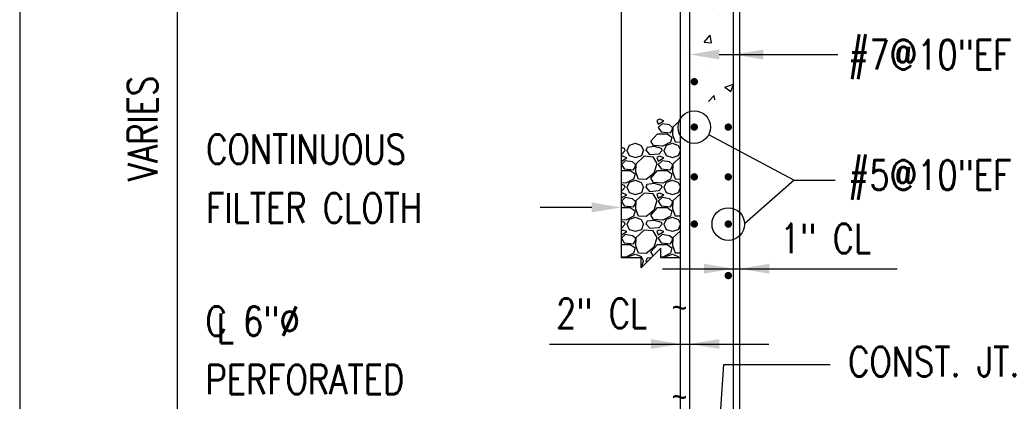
# Model space of a CAD drawing. Header units: inches. Extents: x -9715 to 32893, y -15613 to -1138.
# Tile 99 of 256: x 7061 to 7261, y -6812 to -6735. Entities that reach past the tile are written whole.
import ezdxf

# ---------------------------------------------------------------- set-up
doc = ezdxf.new("R2010")
doc.units = ezdxf.units.IN
doc.header["$MEASUREMENT"] = 0
doc.layers.get('0').update_dxf_attribs({"color": 252})
doc.layers.get('DEFPOINTS').update_dxf_attribs({"color": 11})
for name, color, linetype in [('S-ANNO-TEXT', 2, 'Continuous'), ('S-FNDN-PATT', 8, 'Continuous'), ('S1', 2, 'Continuous'), ('S3', 4, 'Continuous'), ('S5', 1, 'Continuous'), ('S5R', 1, 'Continuous'), ('S6', 1, 'Continuous'), ('S7', 2, 'Continuous'), ('S7R', 2, 'Continuous')]:
    doc.layers.add(name, color=color, linetype=linetype)
doc.styles.add('125', font='romans.shx', dxfattribs={"width": 0.8, "height": 2})
doc.styles.add('SX-FRAC', font='SX-FRAC.shx', dxfattribs={"width": 0.9, "height": 14})

# ---------------------------------------------------------------- blocks, each defined once
blk = doc.blocks.new('*X65')
at = {"color": 0}
for p, q in [((429.75, 1557.6), (428.7, 1557.15)), ((431.55, 1557), (429.75, 1557.6)), ((428.7, 1557.15), (429.3, 1555.65)), ((429.3, 1555.65), (431.55, 1557)), ((430.8, 1555.8), (429.3, 1554.3)), ((429.3, 1554.3), (430.5, 1552.5)), ((433.81, 1555.35), (430.81, 1555.8)), ((435.01, 1554.29), (433.81, 1555.34)), ((435.15, 1554.45), (435, 1551.3)), ((435, 1553.4), (435, 1554.3)), ((438.28, 1557.3), (435.15, 1554.45)), ((426.3, 1548.75), (429, 1551.75)), ((429, 1551.75), (432.9, 1551.75)), ((430.5, 1552.5), (434.25, 1552.05)), ((432.9, 1551.76), (434.85, 1550.41)), ((434.25, 1552.05), (435, 1553.4)), ((434.85, 1550.4), (434.25, 1548.3)), ((434.99, 1551.31), (436.19, 1548.46)), ((415.65, 1545.75), (414.31, 1546.09)), ((415.8, 1545), (415.65, 1545.75)), ((416.7, 1545), (417.6, 1547.1)), ((417.6, 1547.1), (420, 1547.85)), ((420, 1547.85), (422.4, 1546.95)), ((422.4, 1546.95), (423.3, 1545)), ((424.35, 1545), (424.8, 1546.2)), ((427.66, 1546.49), (424.81, 1546.19)), ((427.36, 1546.95), (426.31, 1548.75)), ((431.09, 1546.67), (427.34, 1546.97)), ((430.65, 1545.75), (427.65, 1546.5)), ((430.8, 1545), (430.65, 1545.75)), ((434.26, 1548.29), (431.11, 1546.64)), ((431.7, 1545), (432.6, 1547.1)), ((432.6, 1547.1), (435, 1547.85)), ((435, 1547.85), (437.4, 1546.95)), ((436.2, 1548.45), (438.28, 1548.35)), ((437.4, 1546.95), (438.28, 1545.04)), ((414.44, 1543.51), (414.31, 1543.49)), ((414.75, 1542.6), (414.31, 1542.41)), ((414.31, 1540.66), (416.55, 1542)), ((415.8, 1545), (414.45, 1543.5)), ((416.55, 1542), (414.75, 1542.6)), ((416.55, 1545), (417.45, 1542.9)), ((417.44, 1542.89), (419.99, 1542.14)), ((420.01, 1542.14), (422.55, 1542.89)), ((423.6, 1542.6), (420.15, 1539.45)), ((422.55, 1542.9), (423.3, 1545)), ((427.2, 1542.29), (423.6, 1542.59)), ((426, 1543.22), (424.35, 1545.02)), ((429.44, 1543.51), (425.99, 1543.21)), ((428.86, 1539.6), (427.21, 1542.3)), ((429.75, 1542.6), (428.7, 1542.15)), ((428.7, 1542.15), (429.3, 1540.65)), ((429.3, 1540.65), (431.55, 1542)), ((430.8, 1545), (429.45, 1543.5)), ((431.55, 1542), (429.75, 1542.6)), ((431.55, 1545), (432.45, 1542.9)), ((432.44, 1542.89), (434.99, 1542.14)), ((435.01, 1542.14), (437.55, 1542.89)), ((438.28, 1542.3), (435.15, 1539.45)), ((437.55, 1542.9), (438.28, 1544.95)), ((415.8, 1540.8), (414.31, 1539.31)), ((414.31, 1539.29), (415.5, 1537.5)), ((415.5, 1537.5), (419.25, 1537.05)), ((418.81, 1540.35), (415.81, 1540.8)), ((420.01, 1539.29), (418.81, 1540.34)), ((419.25, 1537.05), (420, 1538.4)), ((420.15, 1539.45), (420, 1536.3)), ((420, 1538.4), (420, 1539.3)), ((427.65, 1535.85), (428.85, 1539.6)), ((430.8, 1540.8), (429.3, 1539.3)), ((429.3, 1539.3), (430.5, 1537.5)), ((430.5, 1537.5), (434.25, 1537.05)), ((433.81, 1540.35), (430.81, 1540.8)), ((435.01, 1539.29), (433.81, 1540.34)), ((434.25, 1537.05), (435, 1538.4)), ((435.15, 1539.45), (435, 1536.3)), ((435, 1538.4), (435, 1539.3)), ((414.31, 1536.75), (417.9, 1536.75)), ((417.9, 1536.76), (419.85, 1535.41)), ((419.85, 1535.4), (419.25, 1533.3)), ((419.99, 1536.31), (421.19, 1533.46)), ((424.35, 1533.31), (427.65, 1535.86)), ((426.3, 1533.75), (429, 1536.75)), ((427.36, 1531.95), (426.31, 1533.75)), ((429, 1536.75), (432.9, 1536.75)), ((432.9, 1536.76), (434.85, 1535.41)), ((434.85, 1535.4), (434.25, 1533.3)), ((434.99, 1536.31), (436.19, 1533.46)), ((416.09, 1531.67), (414.31, 1531.81)), ((415.65, 1530.75), (414.31, 1531.09)), ((415.8, 1530), (414.45, 1528.5)), ((415.8, 1530), (415.65, 1530.75)), ((419.26, 1533.29), (416.11, 1531.64)), ((416.55, 1530), (417.45, 1527.9)), ((416.7, 1530), (417.6, 1532.1)), ((417.6, 1532.1), (420, 1532.85)), ((420, 1532.85), (422.4, 1531.95)), ((421.2, 1533.45), (424.35, 1533.3)), ((422.4, 1531.95), (423.3, 1530)), ((422.55, 1527.9), (423.3, 1530)), ((424.35, 1530), (424.8, 1531.2)), ((426, 1528.22), (424.35, 1530.02)), ((427.66, 1531.49), (424.81, 1531.19)), ((431.09, 1531.67), (427.34, 1531.97)), ((430.65, 1530.75), (427.65, 1531.5)), ((430.8, 1530), (429.45, 1528.5)), ((430.8, 1530), (430.65, 1530.75)), ((434.26, 1533.29), (431.11, 1531.64)), ((431.55, 1530), (432.45, 1527.9)), ((431.7, 1530), (432.6, 1532.1)), ((432.6, 1532.1), (435, 1532.85)), ((435, 1532.85), (437.4, 1531.95)), ((436.2, 1533.45), (438.28, 1533.35)), ((437.4, 1531.95), (438.28, 1530.04)), ((437.55, 1527.9), (438.28, 1529.95)), ((414.44, 1528.51), (414.31, 1528.49)), ((414.75, 1527.6), (414.31, 1527.41)), ((414.31, 1525.66), (416.55, 1527)), ((415.8, 1525.8), (414.31, 1524.31)), ((416.55, 1527), (414.75, 1527.6)), ((418.81, 1525.35), (415.81, 1525.8)), ((417.44, 1527.89), (419.99, 1527.14)), ((420.01, 1527.14), (422.55, 1527.89)), ((423.6, 1527.6), (420.15, 1524.45)), ((427.2, 1527.29), (423.6, 1527.59)), ((429.44, 1528.51), (425.99, 1528.21)), ((428.86, 1524.6), (427.21, 1527.3)), ((429.75, 1527.6), (428.7, 1527.15)), ((428.7, 1527.15), (429.3, 1525.65)), ((429.3, 1525.65), (431.55, 1527)), ((430.8, 1525.8), (429.3, 1524.3)), ((431.55, 1527), (429.75, 1527.6)), ((433.81, 1525.35), (430.81, 1525.8)), ((432.44, 1527.89), (434.99, 1527.14)), ((435.01, 1527.14), (437.55, 1527.89)), ((438.28, 1527.3), (435.15, 1524.45)), ((414.31, 1524.29), (415.5, 1522.5)), ((414.31, 1521.75), (417.9, 1521.75)), ((415.5, 1522.5), (419.25, 1522.05)), ((417.9, 1521.76), (419.85, 1520.41)), ((420.01, 1524.29), (418.81, 1525.34)), ((419.25, 1522.05), (420, 1523.4)), ((420.15, 1524.45), (420, 1521.3)), ((420, 1523.4), (420, 1524.3)), ((426.3, 1518.75), (429, 1521.75)), ((427.65, 1520.85), (428.85, 1524.6)), ((429, 1521.75), (432.9, 1521.75)), ((429.3, 1524.3), (430.5, 1522.5)), ((430.5, 1522.5), (434.25, 1522.05)), ((432.9, 1521.76), (434.85, 1520.41)), ((435.01, 1524.29), (433.81, 1525.34)), ((434.25, 1522.05), (435, 1523.4)), ((435.15, 1524.45), (435, 1521.3)), ((435, 1523.4), (435, 1524.3)), ((419.26, 1518.29), (416.11, 1516.64)), ((417.6, 1517.1), (420, 1517.85)), ((419.85, 1520.4), (419.25, 1518.3)), ((419.99, 1521.31), (421.19, 1518.46)), ((420, 1517.85), (422.4, 1516.95)), ((421.2, 1518.45), (424.35, 1518.3)), ((424.35, 1518.31), (427.65, 1520.86)), ((427.36, 1516.95), (426.31, 1518.75)), ((434.26, 1518.29), (431.11, 1516.64)), ((432.6, 1517.1), (435, 1517.85)), ((434.85, 1520.4), (434.25, 1518.3)), ((434.99, 1521.31), (436.19, 1518.46)), ((435, 1517.85), (437.4, 1516.95)), ((436.2, 1518.45), (438.28, 1518.35)), ((416.09, 1516.67), (414.31, 1516.81)), ((415.65, 1515.75), (414.31, 1516.09)), ((414.44, 1513.51), (414.31, 1513.49)), ((415.8, 1515), (414.45, 1513.5)), ((415.8, 1515), (415.65, 1515.75)), ((416.55, 1515), (417.45, 1512.9)), ((416.7, 1515), (417.6, 1517.1)), ((422.4, 1516.95), (423.3, 1515)), ((422.55, 1512.9), (423.3, 1515)), ((424.35, 1515), (424.8, 1516.2)), ((426, 1513.22), (424.35, 1515.02)), ((427.66, 1516.49), (424.81, 1516.19)), ((429.44, 1513.51), (425.99, 1513.21)), ((431.09, 1516.67), (427.34, 1516.97)), ((430.65, 1515.75), (427.65, 1516.5)), ((430.8, 1515), (429.45, 1513.5)), ((430.8, 1515), (430.65, 1515.75)), ((431.55, 1515), (432.45, 1512.9)), ((431.7, 1515), (432.6, 1517.1)), ((437.4, 1516.95), (438.28, 1515.04)), ((437.55, 1512.9), (438.28, 1514.95)), ((414.75, 1512.6), (414.31, 1512.41)), ((414.31, 1510.66), (416.55, 1512)), ((415.8, 1510.8), (414.31, 1509.31)), ((416.55, 1512), (414.75, 1512.6)), ((418.81, 1510.35), (415.81, 1510.8)), ((417.44, 1512.89), (419.99, 1512.14)), ((420.01, 1509.29), (418.81, 1510.34)), ((420.01, 1512.14), (422.55, 1512.89)), ((423.6, 1512.6), (420.15, 1509.45)), ((427.2, 1512.29), (423.6, 1512.59)), ((428.86, 1509.6), (427.21, 1512.3)), ((427.65, 1505.85), (428.85, 1509.6)), ((429.75, 1512.6), (428.7, 1512.15)), ((428.7, 1512.15), (429.3, 1510.65)), ((429.3, 1510.65), (431.55, 1512)), ((430.8, 1510.8), (429.3, 1509.3)), ((431.55, 1512), (429.75, 1512.6)), ((433.81, 1510.35), (430.81, 1510.8)), ((432.44, 1512.89), (434.99, 1512.14)), ((435.01, 1509.29), (433.81, 1510.34)), ((435.01, 1512.14), (437.55, 1512.89)), ((438.28, 1512.3), (435.15, 1509.45)), ((414.31, 1509.29), (415.5, 1507.5)), ((414.31, 1506.75), (417.9, 1506.75)), ((415.5, 1507.5), (419.25, 1507.05)), ((417.9, 1506.76), (419.85, 1505.41)), ((419.25, 1507.05), (420, 1508.4)), ((419.99, 1506.31), (421.19, 1503.46)), ((420.15, 1509.45), (420, 1506.3)), ((420, 1508.4), (420, 1509.3)), ((424.35, 1503.31), (427.65, 1505.86)), ((426.3, 1503.75), (429, 1506.75)), ((429, 1506.75), (432.9, 1506.75)), ((429.3, 1509.3), (430.5, 1507.5)), ((430.5, 1507.5), (434.25, 1507.05)), ((432.9, 1506.76), (434.85, 1505.41)), ((434.25, 1507.05), (435, 1508.4)), ((434.99, 1506.31), (436.19, 1503.46)), ((435.15, 1509.45), (435, 1506.3)), ((435, 1508.4), (435, 1509.3)), ((416.09, 1501.67), (414.31, 1501.81)), ((419.26, 1503.29), (416.11, 1501.64)), ((417.27, 1501.33), (417.6, 1502.1)), ((417.6, 1502.1), (420, 1502.85)), ((419.85, 1505.4), (419.25, 1503.3)), ((420, 1502.85), (422.4, 1501.95)), ((421.2, 1503.45), (424.35, 1503.3)), ((422.4, 1501.95), (423.3, 1500)), ((427.2, 1502.23), (426.31, 1503.75)), ((431.09, 1501.67), (430.31, 1501.73)), ((434.26, 1503.29), (431.11, 1501.64)), ((432.27, 1501.33), (432.6, 1502.1)), ((432.6, 1502.1), (435, 1502.85)), ((434.85, 1505.4), (434.25, 1503.3)), ((435, 1502.85), (437.4, 1501.95)), ((436.2, 1503.45), (438.28, 1503.35)), ((437.4, 1501.95), (437.68, 1501.33)), ((422.31, 1497.82), (422.55, 1497.89)), ((422.55, 1497.9), (423.3, 1500)), ((424.35, 1500), (424.8, 1501.2)), ((424.66, 1499.68), (424.35, 1500.02)), ((426.32, 1501.35), (424.81, 1501.19))]:
    blk.add_line(p, q, dxfattribs=at)
blk = doc.blocks.new('*X75')
at = {"color": 0}
for p, q in [((451.65, 1642.48), (451.65, 1642.48)), ((458.6, 1637.65), (458.6, 1637.65)), ((442.24, 1633.6), (442.24, 1633.6)), ((442.03, 1627.84), (443.34, 1629.42)), ((442.45, 1632.06), (442.45, 1632.06)), ((443.92, 1626.28), (443.34, 1629.41)), ((456, 1629.47), (456, 1629.47)), ((438.59, 1626.97), (442.03, 1628.28)), ((438.59, 1626.97), (441.08, 1625.29)), ((440.93, 1626.54), (442.03, 1627.84)), ((440.93, 1626.54), (442.03, 1626.45)), ((441.08, 1625.29), (442.03, 1628.1)), ((442.03, 1628.28), (442.09, 1628.31)), ((442.03, 1628.1), (442.09, 1628.31)), ((442.03, 1626.45), (443.92, 1626.28)), ((438.49, 1622.76), (438.49, 1622.76)), ((442.03, 1620.72), (445.37, 1624.2)), ((445.92, 1619.45), (445.37, 1624.2)), ((451.01, 1624.41), (451.01, 1624.41)), ((441.48, 1620.15), (442.03, 1620.72)), ((441.48, 1620.15), (442.03, 1620.06)), ((442.03, 1620.06), (445.92, 1619.46)), ((441.63, 1616.95), (441.63, 1616.95)), ((448.65, 1612.24), (448.65, 1612.24)), ((456.79, 1607.18), (456.79, 1607.18)), ((441.03, 1600.31), (441.03, 1600.31)), ((453.94, 1599.63), (453.94, 1599.63)), ((447.87, 1588.93), (450.28, 1591.81)), ((450.86, 1588.67), (450.28, 1591.81)), ((438.92, 1586.69), (438.92, 1586.69)), ((443.64, 1587.46), (443.64, 1587.46)), ((447.87, 1588.93), (450.86, 1588.67)), ((440.42, 1583.66), (440.42, 1583.66)), ((449.46, 1579.97), (449.46, 1579.97)), ((456.27, 1570.58), (459.77, 1571.92)), ((456.27, 1570.58), (458.76, 1568.9)), ((458.76, 1568.9), (459.77, 1571.92)), ((462.06, 1571.9), (462.06, 1571.9)), ((439.81, 1567.02), (439.81, 1567.02)), ((449.71, 1564.84), (452, 1567.22)), ((452.19, 1565.56), (452, 1567.22))]:
    blk.add_line(p, q, dxfattribs=at)

msp = doc.modelspace()

# ---------------------------------------------------------------- linework, layer by layer
at = {"layer": 'DEFPOINTS'}
msp.add_lwpolyline([(7061, -7429.44484), (8501, -7429.44484), (8501, -6445.44484), (7061, -6445.44484)], close=True, dxfattribs=at)
at = {"layer": 'S1'}
msp.add_line((7183.00793, -6783.052), (7183.00793, -6644.04112), dxfattribs=at)
at = {"layer": 'S1', "color": 5}
msp.add_line((7194.99477, -6793.47115), (7194.99477, -6650.04112), dxfattribs=at)
at = {"layer": 'S1', "color": 3}
msp.add_line((7207.00793, -6840.10921), (7207.00793, -6676.73194), dxfattribs=at)
at = {"layer": 'S1', "color": 2}
msp.add_lwpolyline([(7195.00793, -6783.052), (7191.00793, -6783.052), (7191.00793, -6781.052), (7187.00793, -6785.052), (7187.00793, -6783.052), (7183.00793, -6783.052)], dxfattribs=at)
at = {"layer": 'S1', "color": 3}
msp.add_lwpolyline([(7195.00793, -6837.57747), (7195.00793, -6793.47115)], dxfattribs=at)
at = {"layer": 'S3', "color": 4}
for p, q in [((7205.77356, -6846.04635), (7205.77356, -6657.37762)), ((7196.86731, -6846.04635), (7196.86731, -6711.53804))]:
    msp.add_line(p, q, dxfattribs=at)
at = {"layer": 'S3', "const_width": 0.75}
for points in [[(7197.42981, -6747.29112, 1), (7198.17981, -6747.29112, 1)], [(7197.42981, -6756.50987, 1), (7198.17981, -6756.50987, 1)], [(7204.32043, -6756.50987, 1), (7205.07043, -6756.50987, 1)], [(7197.42981, -6766.60362, 1), (7198.17981, -6766.60362, 1)], [(7204.32043, -6766.60362, 1), (7205.07043, -6766.60362, 1)], [(7197.42981, -6776.18175, 1), (7198.17981, -6776.18175, 1)], [(7204.32043, -6776.18175, 1), (7205.07043, -6776.18175, 1)], [(7204.32043, -6786.63487, 1), (7205.07043, -6786.63487, 1)]]:
    msp.add_lwpolyline(points, format="xyb", close=True, dxfattribs=at)
at = {"layer": 'S5', "color": 1}
msp.add_line((7093.00793, -6846.13487), (7093.00793, -6650.04112), dxfattribs=at)
at = {"layer": 'S5R', "color": 1}
for p, q in [((7191.36217, -6785.24313), (7238.95811, -6785.24313)), ((7168.45736, -6800.52692), (7212.93435, -6800.52692))]:
    msp.add_line(p, q, dxfattribs=at)
for points in [[(7199.77356, -6784.24313), (7199.77356, -6786.24313), (7205.77356, -6785.24313)], [(7213.00793, -6786.24313), (7213.00793, -6784.24313), (7207.00793, -6785.24313)], [(7189.00793, -6799.52692), (7189.00793, -6801.52692), (7195.00793, -6800.52692)], [(7202.86731, -6801.52692), (7202.86731, -6799.52692), (7196.86731, -6800.52692)]]:
    msp.add_solid(points, dxfattribs=at)
at = {"layer": 'S7', "color": 1}
for p, q in [((7177.00793, -6772.81455), (7166.52116, -6772.81455)), ((7201.30456, -6840.0096), (7203.81862, -6804.68515)), ((7203.81862, -6804.68515), (7225.37516, -6804.68515))]:
    msp.add_line(p, q, dxfattribs=at)
msp.add_solid([(7177.00793, -6771.81455), (7177.00793, -6773.81455), (7183.00793, -6772.81455)], dxfattribs=at)
at = {"layer": 'S7R', "color": 1}
for p, q in [((7202.86731, -6741.77466), (7226.92589, -6741.77466)), ((7200.66686, -6758.00942), (7218.0512, -6767.25837)), ((7218.0512, -6767.25837), (7207.99894, -6776.14059)), ((7218.0512, -6767.25837), (7226.38802, -6767.25837))]:
    msp.add_line(p, q, dxfattribs=at)
for centre in [(7197.80481, -6756.50987), (7204.69543, -6776.18175)]:
    msp.add_circle(centre, 3.30376, dxfattribs=at)
for points in [[(7202.86731, -6742.77466), (7202.86731, -6740.77466), (7196.86731, -6741.77466)], [(7211.77356, -6742.77466), (7211.77356, -6740.77466), (7205.77356, -6741.77466)]]:
    msp.add_solid(points, dxfattribs=at)

# ---------------------------------------------------------------- block references
at = {"layer": 'S-FNDN-PATT', "xscale": 0.5, "yscale": 0.5, "zscale": 0.5}
msp.add_blockref('*X65', (6975.85465, -7533.71939), dxfattribs=at)
at = {"layer": 'S6', "color": 1, "xscale": 0.5, "yscale": 0.5, "zscale": 0.5}
msp.add_blockref('*X75', (6975.85465, -7533.71939), dxfattribs=at)

# ---------------------------------------------------------------- texts
at = {"layer": 'S-ANNO-TEXT', "style": '125', "width": 0.8}
msp.add_text('VARIES', height=6, rotation=90, dxfattribs=at).set_placement((7088.91727, -6767.49276))
for s, p in [('CONTINUOUS', (7098.81603, -6763.98013)), ('FILTER CLOTH', (7098.81603, -6775.92796)), ('1" CL', (7215.16375, -6782.10277)), ('C 6"%%C', (7098.67032, -6798.90117)), ('2" CL', (7169.75842, -6797.30875)), ('L', (7100.98397, -6800.32402)), ('CONST. JT.', (7228.98938, -6807.09972)), ('PERFORATED', (7098.67032, -6810.7232))]:
    msp.add_text(s, height=6, dxfattribs=at).set_placement(p)
at = {"layer": 'S1', "color": 2, "style": 'SX-FRAC', "width": 0.9}
for p in [(7193.21899, -6795.33129), (7193.21899, -6813.45241)]:
    msp.add_text('~', height=4.5, dxfattribs=at).set_placement(p)
at = {"layer": 'S7R', "style": '125', "width": 0.8}
for s, p in [('#7@10"EF', (7228.98938, -6744.78541)), ('#5@10"EF', (7228.98938, -6769.23802))]:
    msp.add_text(s, height=6, dxfattribs=at).set_placement(p)

doc.saveas('drawing.dxf')
